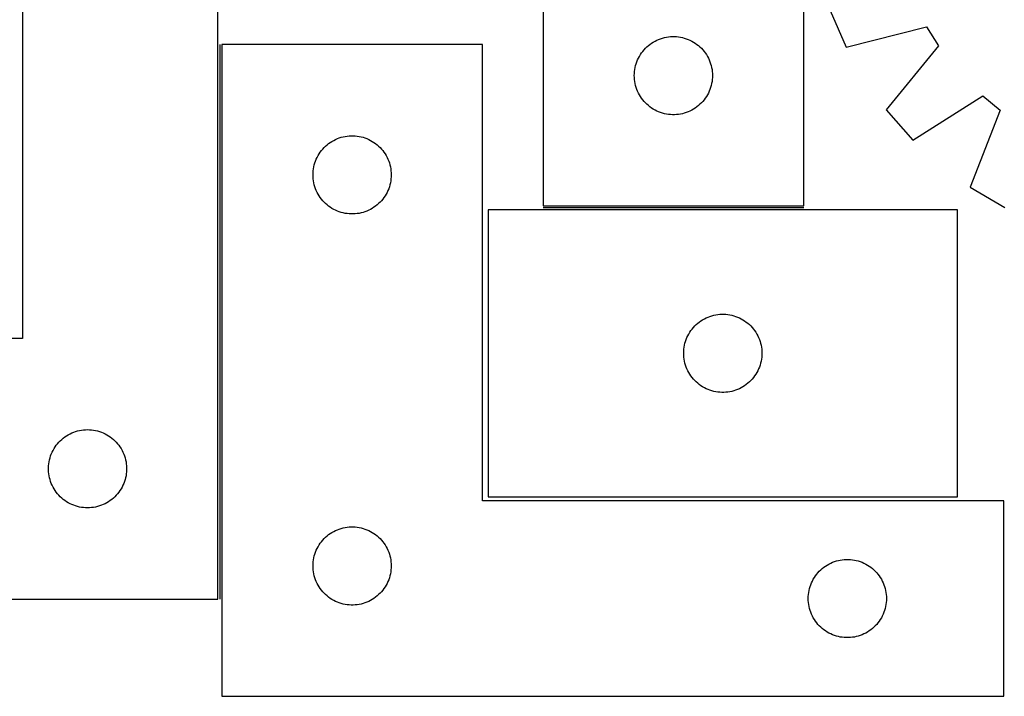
# Model space of a CAD drawing. Header units: millimetres. Extents: x 7 to 1493, y 7 to 464.
# Tile 3 of 6: x 411 to 788, y 12 to 272. Entities that reach past the tile are written whole.
import ezdxf

# ---------------------------------------------------------------- set-up
doc = ezdxf.new("R2010")
doc.units = ezdxf.units.MM
doc.layers.add('COMMON', color=5, linetype='CONTINUOUS', true_color=0x0000ff)
doc.layers.add('CUT', color=7, linetype='CONTINUOUS', true_color=0x000000)

msp = doc.modelspace()

# ---------------------------------------------------------------- linework, layer by layer
at = {"layer": 'COMMON'}
for p, q in [((487.457489, 262.017364), (487.457489, 49.303976)), ((711.475063, 199.334997), (611.475063, 199.334997))]:
    msp.add_line(p, q, dxfattribs=at)
at = {"layer": 'CUT'}
for p, q in [((711.475063, 200.084997), (711.475063, 450.084997)), ((611.475063, 375.084997), (611.475063, 200.084997)), ((411.707489, 349.303976), (411.707489, 149.303976)), ((486.707489, 49.303976), (486.707489, 349.303976)), ((721.679998, 275.07694), (727.822144, 260.970042)), ((727.822144, 260.970042), (758.614298, 268.768633)), ((758.614298, 268.768633), (763.224863, 261.539383)), ((656.546927, 264.252335), (657.282778, 264.487245)), ((657.282778, 264.487245), (658.029747, 264.683962)), ((658.029747, 264.683962), (658.785851, 264.841966)), ((658.785851, 264.841966), (659.549087, 264.960837)), ((659.549087, 264.960837), (660.317431, 265.04026)), ((660.317431, 265.04026), (661.088844, 265.080024)), ((661.088844, 265.080024), (661.861281, 265.080024)), ((661.861281, 265.080024), (662.632695, 265.04026)), ((662.632695, 265.04026), (663.401038, 264.960837)), ((663.401038, 264.960837), (664.164274, 264.841966)), ((664.164274, 264.841966), (664.920379, 264.683962)), ((664.920379, 264.683962), (665.667347, 264.487245)), ((665.667347, 264.487245), (666.403198, 264.252335)), ((588.20749, 262.017364), (488.20749, 262.017364)), ((488.20749, 262.017364), (488.20749, 12.017364)), ((588.20749, 87.017364), (588.20749, 262.017364)), ((650.73278, 260.554159), (651.285963, 261.093277)), ((651.285963, 261.093277), (651.866165, 261.603203)), ((651.866165, 261.603203), (652.471848, 262.082585)), ((652.471848, 262.082585), (653.101407, 262.530152)), ((653.101407, 262.530152), (653.753171, 262.944716)), ((653.753171, 262.944716), (654.425412, 263.325179)), ((654.425412, 263.325179), (655.116347, 263.670531)), ((655.116347, 263.670531), (655.824144, 263.979856)), ((655.824144, 263.979856), (656.546927, 264.252335)), ((666.403198, 264.252335), (667.125981, 263.979856)), ((667.125981, 263.979856), (667.833779, 263.670531)), ((667.833779, 263.670531), (668.524714, 263.325179)), ((668.524714, 263.325179), (669.196955, 262.944716)), ((669.196955, 262.944716), (669.848719, 262.530152)), ((669.848719, 262.530152), (670.478277, 262.082585)), ((670.478277, 262.082585), (671.08396, 261.603203)), ((671.08396, 261.603203), (671.664163, 261.093277)), ((671.664163, 261.093277), (672.217346, 260.554159)), ((763.224863, 261.539383), (743.16795, 236.908204)), ((648.057756, 256.791404), (648.420784, 257.473218)), ((648.420784, 257.473218), (648.818429, 258.13544)), ((648.818429, 258.13544), (649.249638, 258.776313)), ((649.249638, 258.776313), (649.713266, 259.394139)), ((649.713266, 259.394139), (650.208084, 259.987279)), ((650.208084, 259.987279), (650.73278, 260.554159)), ((672.217346, 260.554159), (672.742042, 259.987279)), ((672.742042, 259.987279), (673.23686, 259.394139)), ((673.23686, 259.394139), (673.700488, 258.776313)), ((673.700488, 258.776313), (674.131696, 258.13544)), ((674.131696, 258.13544), (674.529341, 257.473218)), ((674.529341, 257.473218), (674.892369, 256.791404)), ((646.653744, 252.393355), (646.792227, 253.153278)), ((646.792227, 253.153278), (646.969647, 253.905064)), ((646.969647, 253.905064), (647.185532, 254.646719)), ((647.185532, 254.646719), (647.43931, 255.376278)), ((647.43931, 255.376278), (647.730309, 256.091805)), ((647.730309, 256.091805), (648.057756, 256.791404)), ((674.892369, 256.791404), (675.219816, 256.091805)), ((675.219816, 256.091805), (675.510815, 255.376278)), ((675.510815, 255.376278), (675.764593, 254.646719)), ((675.764593, 254.646719), (675.980479, 253.905064)), ((675.980479, 253.905064), (676.157898, 253.153278)), ((676.157898, 253.153278), (676.296381, 252.393355)), ((646.475063, 250.084997), (646.494951, 250.857178)), ((646.494951, 249.312815), (646.475063, 250.084997)), ((646.494951, 250.857178), (646.554565, 251.627312)), ((646.554565, 251.627312), (646.653744, 252.393355)), ((676.296381, 252.393355), (676.395561, 251.627312)), ((676.395561, 251.627312), (676.455174, 250.857178)), ((676.455174, 250.857178), (676.475063, 250.084997)), ((676.475063, 250.084997), (676.455174, 249.312815)), ((646.554565, 248.542682), (646.494951, 249.312815)), ((646.653744, 247.776638), (646.554565, 248.542682)), ((646.792227, 247.016716), (646.653744, 247.776638)), ((646.969647, 246.26493), (646.792227, 247.016716)), ((647.185532, 245.523274), (646.969647, 246.26493)), ((675.980479, 246.26493), (675.764593, 245.523274)), ((676.157898, 247.016716), (675.980479, 246.26493)), ((676.296381, 247.776638), (676.157898, 247.016716)), ((676.395561, 248.542682), (676.296381, 247.776638)), ((676.455174, 249.312815), (676.395561, 248.542682)), ((647.43931, 244.793715), (647.185532, 245.523274)), ((647.730309, 244.078188), (647.43931, 244.793715)), ((648.057756, 243.37859), (647.730309, 244.078188)), ((648.420784, 242.696776), (648.057756, 243.37859)), ((648.818429, 242.034554), (648.420784, 242.696776)), ((649.249638, 241.39368), (648.818429, 242.034554)), ((674.131696, 242.034554), (673.700488, 241.39368)), ((674.529341, 242.696776), (674.131696, 242.034554)), ((674.892369, 243.37859), (674.529341, 242.696776)), ((675.219816, 244.078188), (674.892369, 243.37859)), ((675.510815, 244.793715), (675.219816, 244.078188)), ((675.764593, 245.523274), (675.510815, 244.793715)), ((753.36875, 225.389773), (780.243931, 242.321974)), ((780.243931, 242.321974), (786.8628, 236.871291)), ((649.713266, 240.775855), (649.249638, 241.39368)), ((650.208084, 240.182715), (649.713266, 240.775855)), ((650.73278, 239.615834), (650.208084, 240.182715)), ((651.285963, 239.076716), (650.73278, 239.615834)), ((651.866165, 238.56679), (651.285963, 239.076716)), ((652.471848, 238.087408), (651.866165, 238.56679)), ((653.101407, 237.639842), (652.471848, 238.087408)), ((670.478277, 238.087408), (669.848719, 237.639842)), ((671.08396, 238.56679), (670.478277, 238.087408)), ((671.664163, 239.076716), (671.08396, 238.56679)), ((672.217346, 239.615834), (671.664163, 239.076716)), ((672.742042, 240.182715), (672.217346, 239.615834)), ((673.23686, 240.775855), (672.742042, 240.182715)), ((673.700488, 241.39368), (673.23686, 240.775855)), ((653.753171, 237.225277), (653.101407, 237.639842)), ((654.425412, 236.844815), (653.753171, 237.225277)), ((655.116347, 236.499463), (654.425412, 236.844815)), ((655.824144, 236.190137), (655.116347, 236.499463)), ((656.546927, 235.917658), (655.824144, 236.190137)), ((657.282778, 235.682749), (656.546927, 235.917658)), ((658.029747, 235.486031), (657.282778, 235.682749)), ((658.785851, 235.328028), (658.029747, 235.486031)), ((659.549087, 235.209157), (658.785851, 235.328028)), ((660.317431, 235.129734), (659.549087, 235.209157)), ((661.088844, 235.08997), (660.317431, 235.129734)), ((661.861281, 235.08997), (661.088844, 235.08997)), ((662.632695, 235.129734), (661.861281, 235.08997)), ((663.401038, 235.209157), (662.632695, 235.129734)), ((664.164274, 235.328028), (663.401038, 235.209157)), ((664.920379, 235.486031), (664.164274, 235.328028)), ((665.667347, 235.682749), (664.920379, 235.486031)), ((666.403198, 235.917658), (665.667347, 235.682749)), ((667.125981, 236.190137), (666.403198, 235.917658)), ((667.833779, 236.499463), (667.125981, 236.190137)), ((668.524714, 236.844815), (667.833779, 236.499463)), ((669.196955, 237.225277), (668.524714, 236.844815)), ((669.848719, 237.639842), (669.196955, 237.225277)), ((743.16795, 236.908204), (753.36875, 225.389773)), ((786.8628, 236.871291), (775.398996, 207.24772)), ((534.762173, 226.616329), (535.518278, 226.774333)), ((535.518278, 226.774333), (536.281514, 226.893204)), ((536.281514, 226.893204), (537.049858, 226.972627)), ((537.049858, 226.972627), (537.821271, 227.012391)), ((537.821271, 227.012391), (538.593708, 227.012391)), ((538.593708, 227.012391), (539.365122, 226.972627)), ((539.365122, 226.972627), (540.133465, 226.893204)), ((540.133465, 226.893204), (540.896701, 226.774333)), ((540.896701, 226.774333), (541.652806, 226.616329)), ((527.465207, 222.486526), (528.01839, 223.025644)), ((528.01839, 223.025644), (528.598592, 223.53557)), ((528.598592, 223.53557), (529.204275, 224.014952)), ((529.204275, 224.014952), (529.833834, 224.462519)), ((529.833834, 224.462519), (530.485598, 224.877083)), ((530.485598, 224.877083), (531.157838, 225.257546)), ((531.157838, 225.257546), (531.848774, 225.602898)), ((531.848774, 225.602898), (532.556571, 225.912223)), ((532.556571, 225.912223), (533.279354, 226.184702)), ((533.279354, 226.184702), (534.015205, 226.419612)), ((534.015205, 226.419612), (534.762173, 226.616329)), ((541.652806, 226.616329), (542.399774, 226.419612)), ((542.399774, 226.419612), (543.135625, 226.184702)), ((543.135625, 226.184702), (543.858408, 225.912223)), ((543.858408, 225.912223), (544.566205, 225.602898)), ((544.566205, 225.602898), (545.257141, 225.257546)), ((545.257141, 225.257546), (545.929382, 224.877083)), ((545.929382, 224.877083), (546.581145, 224.462519)), ((546.581145, 224.462519), (547.210704, 224.014952)), ((547.210704, 224.014952), (547.816387, 223.53557)), ((547.816387, 223.53557), (548.39659, 223.025644)), ((548.39659, 223.025644), (548.949772, 222.486526)), ((524.790183, 218.723771), (525.153211, 219.405585)), ((525.153211, 219.405585), (525.550856, 220.067807)), ((525.550856, 220.067807), (525.982065, 220.70868)), ((525.982065, 220.70868), (526.445693, 221.326506)), ((526.445693, 221.326506), (526.940511, 221.919645)), ((526.940511, 221.919645), (527.465207, 222.486526)), ((548.949772, 222.486526), (549.474469, 221.919645)), ((549.474469, 221.919645), (549.969287, 221.326506)), ((549.969287, 221.326506), (550.432915, 220.70868)), ((550.432915, 220.70868), (550.864123, 220.067807)), ((550.864123, 220.067807), (551.261768, 219.405585)), ((551.261768, 219.405585), (551.624796, 218.723771)), ((523.524654, 215.085645), (523.702074, 215.83743)), ((523.702074, 215.83743), (523.917959, 216.579086)), ((523.917959, 216.579086), (524.171737, 217.308645)), ((524.171737, 217.308645), (524.462736, 218.024172)), ((524.462736, 218.024172), (524.790183, 218.723771)), ((551.624796, 218.723771), (551.952243, 218.024172)), ((551.952243, 218.024172), (552.243242, 217.308645)), ((552.243242, 217.308645), (552.49702, 216.579086)), ((552.49702, 216.579086), (552.712905, 215.83743)), ((552.712905, 215.83743), (552.890325, 215.085645)), ((523.20749, 212.017364), (523.227378, 212.789545)), ((523.227378, 211.245182), (523.20749, 212.017364)), ((523.227378, 212.789545), (523.286991, 213.559679)), ((523.286991, 213.559679), (523.386171, 214.325722)), ((523.386171, 214.325722), (523.524654, 215.085645)), ((552.890325, 215.085645), (553.028808, 214.325722)), ((553.028808, 214.325722), (553.127988, 213.559679)), ((553.127988, 213.559679), (553.187601, 212.789545)), ((553.187601, 212.789545), (553.20749, 212.017364)), ((553.20749, 212.017364), (553.187601, 211.245182)), ((523.286991, 210.475049), (523.227378, 211.245182)), ((523.386171, 209.709005), (523.286991, 210.475049)), ((523.524654, 208.949083), (523.386171, 209.709005)), ((523.702074, 208.197297), (523.524654, 208.949083)), ((523.917959, 207.455641), (523.702074, 208.197297)), ((552.712905, 208.197297), (552.49702, 207.455641)), ((552.890325, 208.949083), (552.712905, 208.197297)), ((553.028808, 209.709005), (552.890325, 208.949083)), ((553.127988, 210.475049), (553.028808, 209.709005)), ((553.187601, 211.245182), (553.127988, 210.475049)), ((524.171737, 206.726082), (523.917959, 207.455641)), ((524.462736, 206.010555), (524.171737, 206.726082)), ((524.790183, 205.310957), (524.462736, 206.010555)), ((525.153211, 204.629143), (524.790183, 205.310957)), ((525.550856, 203.966921), (525.153211, 204.629143)), ((551.261768, 204.629143), (550.864123, 203.966921)), ((551.624796, 205.310957), (551.261768, 204.629143)), ((551.952243, 206.010555), (551.624796, 205.310957)), ((552.243242, 206.726082), (551.952243, 206.010555)), ((552.49702, 207.455641), (552.243242, 206.726082)), ((775.398996, 207.24772), (788.659923, 199.445263)), ((525.982065, 203.326047), (525.550856, 203.966921)), ((526.445693, 202.708221), (525.982065, 203.326047)), ((526.940511, 202.115082), (526.445693, 202.708221)), ((527.465207, 201.548201), (526.940511, 202.115082)), ((528.01839, 201.009083), (527.465207, 201.548201)), ((528.598592, 200.499157), (528.01839, 201.009083)), ((529.204275, 200.019775), (528.598592, 200.499157)), ((547.816387, 200.499157), (547.210704, 200.019775)), ((548.39659, 201.009083), (547.816387, 200.499157)), ((548.949772, 201.548201), (548.39659, 201.009083)), ((549.474469, 202.115082), (548.949772, 201.548201)), ((549.969287, 202.708221), (549.474469, 202.115082)), ((550.432915, 203.326047), (549.969287, 202.708221)), ((550.864123, 203.966921), (550.432915, 203.326047)), ((529.833834, 199.572208), (529.204275, 200.019775)), ((530.485598, 199.157644), (529.833834, 199.572208)), ((531.157838, 198.777182), (530.485598, 199.157644)), ((531.848774, 198.43183), (531.157838, 198.777182)), ((532.556571, 198.122504), (531.848774, 198.43183)), ((533.279354, 197.850025), (532.556571, 198.122504)), ((534.015205, 197.615116), (533.279354, 197.850025)), ((534.762173, 197.418398), (534.015205, 197.615116)), ((535.518278, 197.260394), (534.762173, 197.418398)), ((536.281514, 197.141524), (535.518278, 197.260394)), ((537.049858, 197.062101), (536.281514, 197.141524)), ((537.821271, 197.022337), (537.049858, 197.062101)), ((538.593708, 197.022337), (537.821271, 197.022337)), ((539.365122, 197.062101), (538.593708, 197.022337)), ((540.133465, 197.141524), (539.365122, 197.062101)), ((540.896701, 197.260394), (540.133465, 197.141524)), ((541.652806, 197.418398), (540.896701, 197.260394)), ((542.399774, 197.615116), (541.652806, 197.418398)), ((543.135625, 197.850025), (542.399774, 197.615116)), ((543.858408, 198.122504), (543.135625, 197.850025)), ((544.566205, 198.43183), (543.858408, 198.122504)), ((545.257141, 198.777182), (544.566205, 198.43183)), ((545.929382, 199.157644), (545.257141, 198.777182)), ((546.581145, 199.572208), (545.929382, 199.157644)), ((547.210704, 200.019775), (546.581145, 199.572208)), ((770.424954, 198.584996), (590.424954, 198.584996)), ((590.424954, 198.584996), (590.424954, 88.584996)), ((611.475063, 200.084997), (711.475063, 200.084997)), ((770.424954, 88.584996), (770.424954, 198.584996)), ((670.235854, 154.593276), (670.816057, 155.103202)), ((670.816057, 155.103202), (671.42174, 155.582584)), ((671.42174, 155.582584), (672.051299, 156.030151)), ((672.051299, 156.030151), (672.703062, 156.444715)), ((672.703062, 156.444715), (673.375303, 156.825178)), ((673.375303, 156.825178), (674.066239, 157.17053)), ((674.066239, 157.17053), (674.774036, 157.479855)), ((674.774036, 157.479855), (675.496819, 157.752334)), ((675.496819, 157.752334), (676.23267, 157.987244)), ((676.23267, 157.987244), (676.979638, 158.183961)), ((676.979638, 158.183961), (677.735743, 158.341965)), ((677.735743, 158.341965), (678.498979, 158.460836)), ((678.498979, 158.460836), (679.267323, 158.540259)), ((679.267323, 158.540259), (680.038736, 158.580023)), ((680.038736, 158.580023), (680.811173, 158.580023)), ((680.811173, 158.580023), (681.582586, 158.540259)), ((681.582586, 158.540259), (682.35093, 158.460836)), ((682.35093, 158.460836), (683.114166, 158.341965)), ((683.114166, 158.341965), (683.870271, 158.183961)), ((683.870271, 158.183961), (684.617239, 157.987244)), ((684.617239, 157.987244), (685.35309, 157.752334)), ((685.35309, 157.752334), (686.075873, 157.479855)), ((686.075873, 157.479855), (686.78367, 157.17053)), ((686.78367, 157.17053), (687.474606, 156.825178)), ((687.474606, 156.825178), (688.146846, 156.444715)), ((688.146846, 156.444715), (688.79861, 156.030151)), ((688.79861, 156.030151), (689.428169, 155.582584)), ((689.428169, 155.582584), (690.033852, 155.103202)), ((690.033852, 155.103202), (690.614055, 154.593276)), ((667.370676, 150.973217), (667.768321, 151.635439)), ((667.768321, 151.635439), (668.199529, 152.276312)), ((668.199529, 152.276312), (668.663157, 152.894138)), ((668.663157, 152.894138), (669.157976, 153.487278)), ((669.157976, 153.487278), (669.682672, 154.054158)), ((669.682672, 154.054158), (670.235854, 154.593276)), ((690.614055, 154.593276), (691.167237, 154.054158)), ((691.167237, 154.054158), (691.691933, 153.487278)), ((691.691933, 153.487278), (692.186752, 152.894138)), ((692.186752, 152.894138), (692.65038, 152.276312)), ((692.65038, 152.276312), (693.081588, 151.635439)), ((693.081588, 151.635439), (693.479233, 150.973217)), ((411.707489, 149.303976), (236.707489, 149.303976)), ((665.742119, 146.653277), (665.919539, 147.405063)), ((665.919539, 147.405063), (666.135424, 148.146718)), ((666.135424, 148.146718), (666.389202, 148.876277)), ((666.389202, 148.876277), (666.680201, 149.591804)), ((666.680201, 149.591804), (667.007648, 150.291403)), ((667.007648, 150.291403), (667.370676, 150.973217)), ((693.479233, 150.973217), (693.842261, 150.291403)), ((693.842261, 150.291403), (694.169708, 149.591804)), ((694.169708, 149.591804), (694.460707, 148.876277)), ((694.460707, 148.876277), (694.714485, 148.146718)), ((694.714485, 148.146718), (694.93037, 147.405063)), ((694.93037, 147.405063), (695.10779, 146.653277)), ((665.424954, 143.584996), (665.444843, 144.357177)), ((665.444843, 142.812814), (665.424954, 143.584996)), ((665.444843, 144.357177), (665.504456, 145.127311)), ((665.504456, 145.127311), (665.603636, 145.893354)), ((665.603636, 145.893354), (665.742119, 146.653277)), ((695.10779, 146.653277), (695.246273, 145.893354)), ((695.246273, 145.893354), (695.345453, 145.127311)), ((695.345453, 145.127311), (695.405066, 144.357177)), ((695.405066, 144.357177), (695.424954, 143.584996)), ((695.424954, 143.584996), (695.405066, 142.812814)), ((665.504456, 142.042681), (665.444843, 142.812814)), ((665.603636, 141.276637), (665.504456, 142.042681)), ((665.742119, 140.516715), (665.603636, 141.276637)), ((665.919539, 139.764929), (665.742119, 140.516715)), ((695.10779, 140.516715), (694.93037, 139.764929)), ((695.246273, 141.276637), (695.10779, 140.516715)), ((695.345453, 142.042681), (695.246273, 141.276637)), ((695.405066, 142.812814), (695.345453, 142.042681)), ((666.135424, 139.023273), (665.919539, 139.764929)), ((666.389202, 138.293714), (666.135424, 139.023273)), ((666.680201, 137.578187), (666.389202, 138.293714)), ((667.007648, 136.878589), (666.680201, 137.578187)), ((667.370676, 136.196775), (667.007648, 136.878589)), ((667.768321, 135.534553), (667.370676, 136.196775)), ((693.479233, 136.196775), (693.081588, 135.534553)), ((693.842261, 136.878589), (693.479233, 136.196775)), ((694.169708, 137.578187), (693.842261, 136.878589)), ((694.460707, 138.293714), (694.169708, 137.578187)), ((694.714485, 139.023273), (694.460707, 138.293714)), ((694.93037, 139.764929), (694.714485, 139.023273)), ((668.199529, 134.893679), (667.768321, 135.534553)), ((668.663157, 134.275854), (668.199529, 134.893679)), ((669.157976, 133.682714), (668.663157, 134.275854)), ((669.682672, 133.115833), (669.157976, 133.682714)), ((670.235854, 132.576715), (669.682672, 133.115833)), ((670.816057, 132.066789), (670.235854, 132.576715)), ((690.614055, 132.576715), (690.033852, 132.066789)), ((691.167237, 133.115833), (690.614055, 132.576715)), ((691.691933, 133.682714), (691.167237, 133.115833)), ((692.186752, 134.275854), (691.691933, 133.682714)), ((692.65038, 134.893679), (692.186752, 134.275854)), ((693.081588, 135.534553), (692.65038, 134.893679)), ((671.42174, 131.587407), (670.816057, 132.066789)), ((672.051299, 131.139841), (671.42174, 131.587407)), ((672.703062, 130.725276), (672.051299, 131.139841)), ((673.375303, 130.344814), (672.703062, 130.725276)), ((674.066239, 129.999462), (673.375303, 130.344814)), ((674.774036, 129.690136), (674.066239, 129.999462)), ((675.496819, 129.417657), (674.774036, 129.690136)), ((676.23267, 129.182748), (675.496819, 129.417657)), ((676.979638, 128.98603), (676.23267, 129.182748)), ((677.735743, 128.828027), (676.979638, 128.98603)), ((678.498979, 128.709156), (677.735743, 128.828027)), ((679.267323, 128.629733), (678.498979, 128.709156)), ((680.038736, 128.589969), (679.267323, 128.629733)), ((680.811173, 128.589969), (680.038736, 128.589969)), ((681.582586, 128.629733), (680.811173, 128.589969)), ((682.35093, 128.709156), (681.582586, 128.629733)), ((683.114166, 128.828027), (682.35093, 128.709156)), ((683.870271, 128.98603), (683.114166, 128.828027)), ((684.617239, 129.182748), (683.870271, 128.98603)), ((685.35309, 129.417657), (684.617239, 129.182748)), ((686.075873, 129.690136), (685.35309, 129.417657)), ((686.78367, 129.999462), (686.075873, 129.690136)), ((687.474606, 130.344814), (686.78367, 129.999462)), ((688.146846, 130.725276), (687.474606, 130.344814)), ((688.79861, 131.139841), (688.146846, 130.725276)), ((689.428169, 131.587407), (688.79861, 131.139841)), ((690.033852, 132.066789), (689.428169, 131.587407)), ((430.70068, 113.04873), (431.416207, 113.339728)), ((431.416207, 113.339728), (432.145766, 113.593507)), ((432.145766, 113.593507), (432.887422, 113.809392)), ((432.887422, 113.809392), (433.639208, 113.986811)), ((433.639208, 113.986811), (434.39913, 114.125294)), ((434.39913, 114.125294), (435.165174, 114.224474)), ((435.165174, 114.224474), (435.935307, 114.284087)), ((435.935307, 114.284087), (436.707489, 114.303976)), ((436.707489, 114.303976), (437.47967, 114.284087)), ((437.47967, 114.284087), (438.249804, 114.224474)), ((438.249804, 114.224474), (439.015847, 114.125294)), ((439.015847, 114.125294), (439.77577, 113.986811)), ((439.77577, 113.986811), (440.527555, 113.809392)), ((440.527555, 113.809392), (441.269211, 113.593507)), ((441.269211, 113.593507), (441.99877, 113.339728)), ((441.99877, 113.339728), (442.714297, 113.04873)), ((425.699208, 109.493076), (426.238326, 110.046259)), ((426.238326, 110.046259), (426.805207, 110.570955)), ((426.805207, 110.570955), (427.398346, 111.065773)), ((427.398346, 111.065773), (428.016172, 111.529401)), ((428.016172, 111.529401), (428.657046, 111.960609)), ((428.657046, 111.960609), (429.319268, 112.358255)), ((429.319268, 112.358255), (430.001082, 112.721282)), ((430.001082, 112.721282), (430.70068, 113.04873)), ((442.714297, 113.04873), (443.413896, 112.721282)), ((443.413896, 112.721282), (444.09571, 112.358255)), ((444.09571, 112.358255), (444.757932, 111.960609)), ((444.757932, 111.960609), (445.398805, 111.529401)), ((445.398805, 111.529401), (446.016631, 111.065773)), ((446.016631, 111.065773), (446.60977, 110.570955)), ((446.60977, 110.570955), (447.176651, 110.046259)), ((447.176651, 110.046259), (447.715769, 109.493076)), ((423.121955, 105.662692), (423.467307, 106.353627)), ((423.467307, 106.353627), (423.847769, 107.025868)), ((423.847769, 107.025868), (424.262333, 107.677632)), ((424.262333, 107.677632), (424.7099, 108.30719)), ((424.7099, 108.30719), (425.189282, 108.912874)), ((425.189282, 108.912874), (425.699208, 109.493076)), ((447.715769, 109.493076), (448.225695, 108.912874)), ((448.225695, 108.912874), (448.705077, 108.30719)), ((448.705077, 108.30719), (449.152644, 107.677632)), ((449.152644, 107.677632), (449.567208, 107.025868)), ((449.567208, 107.025868), (449.947671, 106.353627)), ((449.947671, 106.353627), (450.293023, 105.662692)), ((421.950519, 101.993187), (422.108523, 102.749292)), ((422.108523, 102.749292), (422.305241, 103.49626)), ((422.305241, 103.49626), (422.54015, 104.232112)), ((422.54015, 104.232112), (422.812629, 104.954894)), ((422.812629, 104.954894), (423.121955, 105.662692)), ((450.293023, 105.662692), (450.602348, 104.954894)), ((450.602348, 104.954894), (450.874827, 104.232112)), ((450.874827, 104.232112), (451.109737, 103.49626)), ((451.109737, 103.49626), (451.306454, 102.749292)), ((451.306454, 102.749292), (451.464458, 101.993187)), ((421.712462, 99.690195), (421.752226, 100.461608)), ((421.712462, 98.917757), (421.712462, 99.690195)), ((421.752226, 98.146344), (421.712462, 98.917757)), ((421.752226, 100.461608), (421.831648, 101.229951)), ((421.831648, 101.229951), (421.950519, 101.993187)), ((451.464458, 101.993187), (451.583329, 101.229951)), ((451.583329, 101.229951), (451.662752, 100.461608)), ((451.662752, 100.461608), (451.702516, 99.690195)), ((451.702516, 98.917757), (451.662752, 98.146344)), ((451.702516, 99.690195), (451.702516, 98.917757)), ((421.831648, 97.378001), (421.752226, 98.146344)), ((421.950519, 96.614765), (421.831648, 97.378001)), ((422.108523, 95.85866), (421.950519, 96.614765)), ((422.305241, 95.111691), (422.108523, 95.85866)), ((422.54015, 94.37584), (422.305241, 95.111691)), ((451.109737, 95.111691), (450.874827, 94.37584)), ((451.306454, 95.85866), (451.109737, 95.111691)), ((451.464458, 96.614765), (451.306454, 95.85866)), ((451.583329, 97.378001), (451.464458, 96.614765)), ((451.662752, 98.146344), (451.583329, 97.378001)), ((422.812629, 93.653058), (422.54015, 94.37584)), ((423.121955, 92.94526), (422.812629, 93.653058)), ((423.467307, 92.254325), (423.121955, 92.94526)), ((423.847769, 91.582084), (423.467307, 92.254325)), ((424.262333, 90.93032), (423.847769, 91.582084)), ((424.7099, 90.300762), (424.262333, 90.93032)), ((449.152644, 90.93032), (448.705077, 90.300762)), ((449.567208, 91.582084), (449.152644, 90.93032)), ((449.947671, 92.254325), (449.567208, 91.582084)), ((450.293023, 92.94526), (449.947671, 92.254325)), ((450.602348, 93.653058), (450.293023, 92.94526)), ((450.874827, 94.37584), (450.602348, 93.653058)), ((425.189282, 89.695078), (424.7099, 90.300762)), ((425.699208, 89.114876), (425.189282, 89.695078)), ((426.238326, 88.561693), (425.699208, 89.114876)), ((426.805207, 88.036997), (426.238326, 88.561693)), ((427.398346, 87.542179), (426.805207, 88.036997)), ((428.016172, 87.078551), (427.398346, 87.542179)), ((428.657046, 86.647343), (428.016172, 87.078551)), ((445.398805, 87.078551), (444.757932, 86.647343)), ((446.016631, 87.542179), (445.398805, 87.078551)), ((446.60977, 88.036997), (446.016631, 87.542179)), ((447.176651, 88.561693), (446.60977, 88.036997)), ((447.715769, 89.114876), (447.176651, 88.561693)), ((448.225695, 89.695078), (447.715769, 89.114876)), ((448.705077, 90.300762), (448.225695, 89.695078)), ((788.20749, 87.017364), (588.20749, 87.017364)), ((590.424954, 88.584996), (770.424954, 88.584996)), ((788.20749, 12.017364), (788.20749, 87.017364)), ((429.319268, 86.249697), (428.657046, 86.647343)), ((430.001082, 85.88667), (429.319268, 86.249697)), ((430.70068, 85.559222), (430.001082, 85.88667)), ((431.416207, 85.268224), (430.70068, 85.559222)), ((432.145766, 85.014445), (431.416207, 85.268224)), ((432.887422, 84.79856), (432.145766, 85.014445)), ((433.639208, 84.621141), (432.887422, 84.79856)), ((434.39913, 84.482658), (433.639208, 84.621141)), ((435.165174, 84.383478), (434.39913, 84.482658)), ((435.935307, 84.323865), (435.165174, 84.383478)), ((436.707489, 84.303976), (435.935307, 84.323865)), ((437.47967, 84.323865), (436.707489, 84.303976)), ((438.249804, 84.383478), (437.47967, 84.323865)), ((439.015847, 84.482658), (438.249804, 84.383478)), ((439.77577, 84.621141), (439.015847, 84.482658)), ((440.527555, 84.79856), (439.77577, 84.621141)), ((441.269211, 85.014445), (440.527555, 84.79856)), ((441.99877, 85.268224), (441.269211, 85.014445)), ((442.714297, 85.559222), (441.99877, 85.268224)), ((443.413896, 85.88667), (442.714297, 85.559222)), ((444.09571, 86.249697), (443.413896, 85.88667)), ((444.757932, 86.647343), (444.09571, 86.249697)), ((531.157838, 75.257546), (531.848774, 75.602898)), ((531.848774, 75.602898), (532.556571, 75.912223)), ((532.556571, 75.912223), (533.279354, 76.184702)), ((533.279354, 76.184702), (534.015205, 76.419612)), ((534.015205, 76.419612), (534.762173, 76.616329)), ((534.762173, 76.616329), (535.518278, 76.774333)), ((535.518278, 76.774333), (536.281514, 76.893204)), ((536.281514, 76.893204), (537.049858, 76.972627)), ((537.049858, 76.972627), (537.821271, 77.012391)), ((537.821271, 77.012391), (538.593708, 77.012391)), ((538.593708, 77.012391), (539.365122, 76.972627)), ((539.365122, 76.972627), (540.133465, 76.893204)), ((540.133465, 76.893204), (540.896701, 76.774333)), ((540.896701, 76.774333), (541.652806, 76.616329)), ((541.652806, 76.616329), (542.399774, 76.419612)), ((542.399774, 76.419612), (543.135625, 76.184702)), ((543.135625, 76.184702), (543.858408, 75.912223)), ((543.858408, 75.912223), (544.566205, 75.602898)), ((544.566205, 75.602898), (545.257141, 75.257546)), ((526.445693, 71.326506), (526.940511, 71.919645)), ((526.940511, 71.919645), (527.465207, 72.486526)), ((527.465207, 72.486526), (528.01839, 73.025644)), ((528.01839, 73.025644), (528.598592, 73.53557)), ((528.598592, 73.53557), (529.204275, 74.014952)), ((529.204275, 74.014952), (529.833834, 74.462519)), ((529.833834, 74.462519), (530.485598, 74.877083)), ((530.485598, 74.877083), (531.157838, 75.257546)), ((545.257141, 75.257546), (545.929382, 74.877083)), ((545.929382, 74.877083), (546.581145, 74.462519)), ((546.581145, 74.462519), (547.210704, 74.014952)), ((547.210704, 74.014952), (547.816387, 73.53557)), ((547.816387, 73.53557), (548.39659, 73.025644)), ((548.39659, 73.025644), (548.949772, 72.486526)), ((548.949772, 72.486526), (549.474469, 71.919645)), ((549.474469, 71.919645), (549.969287, 71.326506)), ((524.171737, 67.308645), (524.462736, 68.024172)), ((524.462736, 68.024172), (524.790183, 68.723771)), ((524.790183, 68.723771), (525.153211, 69.405585)), ((525.153211, 69.405585), (525.550856, 70.067807)), ((525.550856, 70.067807), (525.982065, 70.70868)), ((525.982065, 70.70868), (526.445693, 71.326506)), ((549.969287, 71.326506), (550.432915, 70.70868)), ((550.432915, 70.70868), (550.864123, 70.067807)), ((550.864123, 70.067807), (551.261768, 69.405585)), ((551.261768, 69.405585), (551.624796, 68.723771)), ((551.624796, 68.723771), (551.952243, 68.024172)), ((551.952243, 68.024172), (552.243242, 67.308645)), ((523.286991, 63.559679), (523.386171, 64.325722)), ((523.386171, 64.325722), (523.524654, 65.085645)), ((523.524654, 65.085645), (523.702074, 65.83743)), ((523.702074, 65.83743), (523.917959, 66.579086)), ((523.917959, 66.579086), (524.171737, 67.308645)), ((552.243242, 67.308645), (552.49702, 66.579086)), ((552.49702, 66.579086), (552.712905, 65.83743)), ((552.712905, 65.83743), (552.890325, 65.085645)), ((552.890325, 65.085645), (553.028808, 64.325722)), ((553.028808, 64.325722), (553.127988, 63.559679)), ((724.762173, 64.116329), (725.518278, 64.274333)), ((725.518278, 64.274333), (726.281514, 64.393204)), ((726.281514, 64.393204), (727.049858, 64.472627)), ((727.049858, 64.472627), (727.821271, 64.512391)), ((727.821271, 64.512391), (728.593708, 64.512391)), ((728.593708, 64.512391), (729.365122, 64.472627)), ((729.365122, 64.472627), (730.133465, 64.393204)), ((730.133465, 64.393204), (730.896701, 64.274333)), ((730.896701, 64.274333), (731.652806, 64.116329)), ((523.20749, 62.017364), (523.227378, 62.789545)), ((523.227378, 61.245182), (523.20749, 62.017364)), ((523.227378, 62.789545), (523.286991, 63.559679)), ((523.286991, 60.475049), (523.227378, 61.245182)), ((523.386171, 59.709005), (523.286991, 60.475049)), ((553.127988, 60.475049), (553.028808, 59.709005)), ((553.127988, 63.559679), (553.187601, 62.789545)), ((553.187601, 61.245182), (553.127988, 60.475049)), ((553.187601, 62.789545), (553.20749, 62.017364)), ((553.20749, 62.017364), (553.187601, 61.245182)), ((717.465207, 59.986526), (718.01839, 60.525644)), ((718.01839, 60.525644), (718.598592, 61.03557)), ((718.598592, 61.03557), (719.204275, 61.514952)), ((719.204275, 61.514952), (719.833834, 61.962519)), ((719.833834, 61.962519), (720.485598, 62.377083)), ((720.485598, 62.377083), (721.157838, 62.757546)), ((721.157838, 62.757546), (721.848774, 63.102898)), ((721.848774, 63.102898), (722.556571, 63.412223)), ((722.556571, 63.412223), (723.279354, 63.684702)), ((723.279354, 63.684702), (724.015205, 63.919612)), ((724.015205, 63.919612), (724.762173, 64.116329)), ((731.652806, 64.116329), (732.399774, 63.919612)), ((732.399774, 63.919612), (733.135625, 63.684702)), ((733.135625, 63.684702), (733.858408, 63.412223)), ((733.858408, 63.412223), (734.566205, 63.102898)), ((734.566205, 63.102898), (735.257141, 62.757546)), ((735.257141, 62.757546), (735.929382, 62.377083)), ((735.929382, 62.377083), (736.581145, 61.962519)), ((736.581145, 61.962519), (737.210704, 61.514952)), ((737.210704, 61.514952), (737.816387, 61.03557)), ((737.816387, 61.03557), (738.39659, 60.525644)), ((738.39659, 60.525644), (738.949772, 59.986526)), ((523.524654, 58.949083), (523.386171, 59.709005)), ((523.702074, 58.197297), (523.524654, 58.949083)), ((523.917959, 57.455641), (523.702074, 58.197297)), ((524.171737, 56.726082), (523.917959, 57.455641)), ((524.462736, 56.010555), (524.171737, 56.726082)), ((552.243242, 56.726082), (551.952243, 56.010555)), ((552.49702, 57.455641), (552.243242, 56.726082)), ((552.712905, 58.197297), (552.49702, 57.455641)), ((552.890325, 58.949083), (552.712905, 58.197297)), ((553.028808, 59.709005), (552.890325, 58.949083)), ((714.790183, 56.223771), (715.153211, 56.905585)), ((715.153211, 56.905585), (715.550856, 57.567807)), ((715.550856, 57.567807), (715.982065, 58.20868)), ((715.982065, 58.20868), (716.445693, 58.826506)), ((716.445693, 58.826506), (716.940511, 59.419645)), ((716.940511, 59.419645), (717.465207, 59.986526)), ((738.949772, 59.986526), (739.474469, 59.419645)), ((739.474469, 59.419645), (739.969287, 58.826506)), ((739.969287, 58.826506), (740.432915, 58.20868)), ((740.432915, 58.20868), (740.864123, 57.567807)), ((740.864123, 57.567807), (741.261768, 56.905585)), ((741.261768, 56.905585), (741.624796, 56.223771)), ((524.790183, 55.310957), (524.462736, 56.010555)), ((525.153211, 54.629143), (524.790183, 55.310957)), ((525.550856, 53.966921), (525.153211, 54.629143)), ((525.982065, 53.326047), (525.550856, 53.966921)), ((526.445693, 52.708221), (525.982065, 53.326047)), ((550.432915, 53.326047), (549.969287, 52.708221)), ((550.864123, 53.966921), (550.432915, 53.326047)), ((551.261768, 54.629143), (550.864123, 53.966921)), ((551.624796, 55.310957), (551.261768, 54.629143)), ((551.952243, 56.010555), (551.624796, 55.310957)), ((713.524654, 52.585645), (713.702074, 53.33743)), ((713.702074, 53.33743), (713.917959, 54.079086)), ((713.917959, 54.079086), (714.171737, 54.808645)), ((714.171737, 54.808645), (714.462736, 55.524172)), ((714.462736, 55.524172), (714.790183, 56.223771)), ((741.624796, 56.223771), (741.952243, 55.524172)), ((741.952243, 55.524172), (742.243242, 54.808645)), ((742.243242, 54.808645), (742.49702, 54.079086)), ((742.49702, 54.079086), (742.712905, 53.33743)), ((742.712905, 53.33743), (742.890325, 52.585645)), ((236.707489, 49.303976), (486.707489, 49.303976)), ((526.940511, 52.115082), (526.445693, 52.708221)), ((527.465207, 51.548201), (526.940511, 52.115082)), ((528.01839, 51.009083), (527.465207, 51.548201)), ((528.598592, 50.499157), (528.01839, 51.009083)), ((529.204275, 50.019775), (528.598592, 50.499157)), ((529.833834, 49.572208), (529.204275, 50.019775)), ((530.485598, 49.157644), (529.833834, 49.572208)), ((531.157838, 48.777182), (530.485598, 49.157644)), ((545.929382, 49.157644), (545.257141, 48.777182)), ((546.581145, 49.572208), (545.929382, 49.157644)), ((547.210704, 50.019775), (546.581145, 49.572208)), ((547.816387, 50.499157), (547.210704, 50.019775)), ((548.39659, 51.009083), (547.816387, 50.499157)), ((548.949772, 51.548201), (548.39659, 51.009083)), ((549.474469, 52.115082), (548.949772, 51.548201)), ((549.969287, 52.708221), (549.474469, 52.115082)), ((713.20749, 49.517364), (713.227378, 50.289545)), ((713.227378, 48.745182), (713.20749, 49.517364)), ((713.227378, 50.289545), (713.286991, 51.059679)), ((713.286991, 51.059679), (713.386171, 51.825722)), ((713.386171, 51.825722), (713.524654, 52.585645)), ((742.890325, 52.585645), (743.028808, 51.825722)), ((743.028808, 51.825722), (743.127988, 51.059679)), ((743.127988, 51.059679), (743.187601, 50.289545)), ((743.187601, 50.289545), (743.20749, 49.517364)), ((743.20749, 49.517364), (743.187601, 48.745182)), ((531.848774, 48.43183), (531.157838, 48.777182)), ((532.556571, 48.122504), (531.848774, 48.43183)), ((533.279354, 47.850025), (532.556571, 48.122504)), ((534.015205, 47.615116), (533.279354, 47.850025)), ((534.762173, 47.418398), (534.015205, 47.615116)), ((535.518278, 47.260394), (534.762173, 47.418398)), ((536.281514, 47.141524), (535.518278, 47.260394)), ((537.049858, 47.062101), (536.281514, 47.141524)), ((537.821271, 47.022337), (537.049858, 47.062101)), ((538.593708, 47.022337), (537.821271, 47.022337)), ((539.365122, 47.062101), (538.593708, 47.022337)), ((540.133465, 47.141524), (539.365122, 47.062101)), ((540.896701, 47.260394), (540.133465, 47.141524)), ((541.652806, 47.418398), (540.896701, 47.260394)), ((542.399774, 47.615116), (541.652806, 47.418398)), ((543.135625, 47.850025), (542.399774, 47.615116)), ((543.858408, 48.122504), (543.135625, 47.850025)), ((544.566205, 48.43183), (543.858408, 48.122504)), ((545.257141, 48.777182), (544.566205, 48.43183)), ((713.286991, 47.975049), (713.227378, 48.745182)), ((713.386171, 47.209005), (713.286991, 47.975049)), ((713.524654, 46.449083), (713.386171, 47.209005)), ((713.702074, 45.697297), (713.524654, 46.449083)), ((713.917959, 44.955641), (713.702074, 45.697297)), ((742.712905, 45.697297), (742.49702, 44.955641)), ((742.890325, 46.449083), (742.712905, 45.697297)), ((743.028808, 47.209005), (742.890325, 46.449083)), ((743.127988, 47.975049), (743.028808, 47.209005)), ((743.187601, 48.745182), (743.127988, 47.975049)), ((714.171737, 44.226082), (713.917959, 44.955641)), ((714.462736, 43.510555), (714.171737, 44.226082)), ((714.790183, 42.810957), (714.462736, 43.510555)), ((715.153211, 42.129143), (714.790183, 42.810957)), ((715.550856, 41.466921), (715.153211, 42.129143)), ((741.261768, 42.129143), (740.864123, 41.466921)), ((741.624796, 42.810957), (741.261768, 42.129143)), ((741.952243, 43.510555), (741.624796, 42.810957)), ((742.243242, 44.226082), (741.952243, 43.510555)), ((742.49702, 44.955641), (742.243242, 44.226082)), ((715.982065, 40.826047), (715.550856, 41.466921)), ((716.445693, 40.208221), (715.982065, 40.826047)), ((716.940511, 39.615082), (716.445693, 40.208221)), ((717.465207, 39.048201), (716.940511, 39.615082)), ((718.01839, 38.509083), (717.465207, 39.048201)), ((718.598592, 37.999157), (718.01839, 38.509083)), ((719.204275, 37.519775), (718.598592, 37.999157)), ((737.816387, 37.999157), (737.210704, 37.519775)), ((738.39659, 38.509083), (737.816387, 37.999157)), ((738.949772, 39.048201), (738.39659, 38.509083)), ((739.474469, 39.615082), (738.949772, 39.048201)), ((739.969287, 40.208221), (739.474469, 39.615082)), ((740.432915, 40.826047), (739.969287, 40.208221)), ((740.864123, 41.466921), (740.432915, 40.826047)), ((719.833834, 37.072208), (719.204275, 37.519775)), ((720.485598, 36.657644), (719.833834, 37.072208)), ((721.157838, 36.277182), (720.485598, 36.657644)), ((721.848774, 35.93183), (721.157838, 36.277182)), ((722.556571, 35.622504), (721.848774, 35.93183)), ((723.279354, 35.350025), (722.556571, 35.622504)), ((724.015205, 35.115116), (723.279354, 35.350025)), ((724.762173, 34.918398), (724.015205, 35.115116)), ((725.518278, 34.760394), (724.762173, 34.918398)), ((726.281514, 34.641524), (725.518278, 34.760394)), ((727.049858, 34.562101), (726.281514, 34.641524)), ((727.821271, 34.522337), (727.049858, 34.562101)), ((728.593708, 34.522337), (727.821271, 34.522337)), ((729.365122, 34.562101), (728.593708, 34.522337)), ((730.133465, 34.641524), (729.365122, 34.562101)), ((730.896701, 34.760394), (730.133465, 34.641524)), ((731.652806, 34.918398), (730.896701, 34.760394)), ((732.399774, 35.115116), (731.652806, 34.918398)), ((733.135625, 35.350025), (732.399774, 35.115116)), ((733.858408, 35.622504), (733.135625, 35.350025)), ((734.566205, 35.93183), (733.858408, 35.622504)), ((735.257141, 36.277182), (734.566205, 35.93183)), ((735.929382, 36.657644), (735.257141, 36.277182)), ((736.581145, 37.072208), (735.929382, 36.657644)), ((737.210704, 37.519775), (736.581145, 37.072208)), ((488.20749, 12.017364), (788.20749, 12.017364))]:
    msp.add_line(p, q, dxfattribs=at)

doc.saveas('drawing.dxf')
